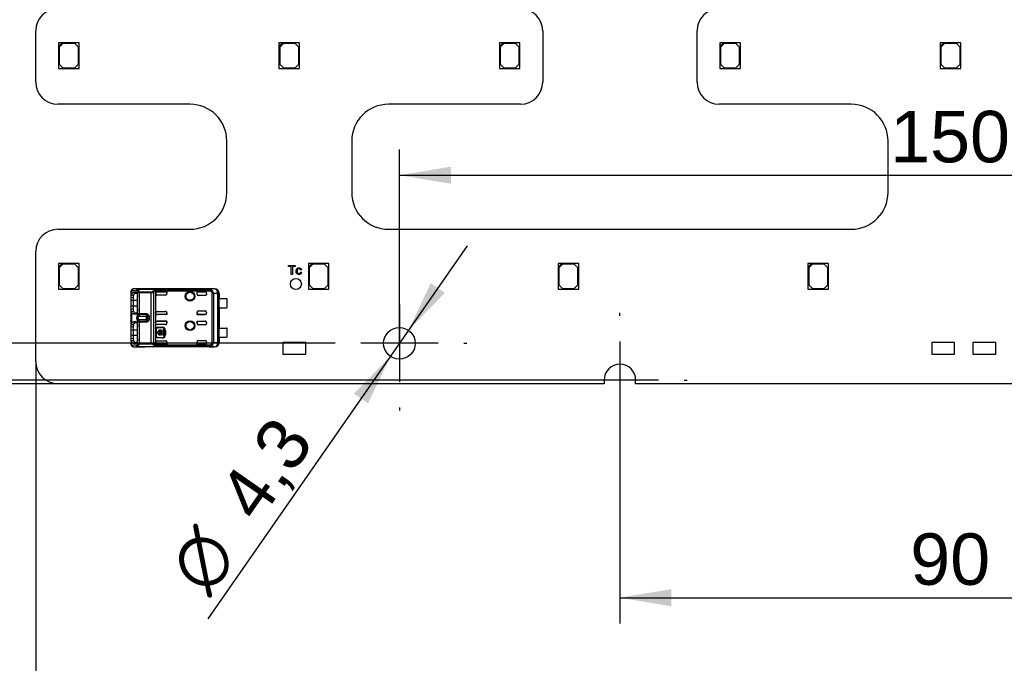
# Model space of a CAD drawing. Header units: millimetres. Extents: x 16 to 406, y 5 to 285.
# Tile 3 of 14: x 58 to 125, y 111 to 155. Entities that reach past the tile are written whole.
import ezdxf
from ezdxf.enums import TextEntityAlignment as Align
from ezdxf.lldxf.tags import DXFTag

# ---------------------------------------------------------------- set-up
doc = ezdxf.new("R2010")
doc.units = ezdxf.units.MM
doc.layers.add('Default', color=7, linetype='Continuous')
doc.layers.add('RECLED_519X261MM', color=7, linetype='Continuous')
doc.styles.add('SEACAD_Arial', font='arial.ttf')
doc.styles.add('SEACAD_Solid_Edge_ANSI1_Symbols', font='semeca1.ttf')
tags = doc.linetypes.add('CENTER2', pattern=[28.575, 19.05, -3.175, 3.175, -3.175]).pattern_tags.tags
tags[10:11] = [DXFTag(74, 4), DXFTag(75, 0), DXFTag(340, '0'), DXFTag(46, 0.0), DXFTag(50, 0.0), DXFTag(44, 0.0), DXFTag(45, 0.0)]
tags[8:9] = [DXFTag(74, 4), DXFTag(75, 0), DXFTag(340, '0'), DXFTag(46, 0.0), DXFTag(50, 0.0), DXFTag(44, 0.0), DXFTag(45, 0.0)]
tags[6:7] = [DXFTag(74, 4), DXFTag(75, 0), DXFTag(340, '0'), DXFTag(46, 0.0), DXFTag(50, 0.0), DXFTag(44, 0.0), DXFTag(45, 0.0)]
tags[4:5] = [DXFTag(74, 4), DXFTag(75, 0), DXFTag(340, '0'), DXFTag(46, 0.0), DXFTag(50, 0.0), DXFTag(44, 0.0), DXFTag(45, 0.0)]
doc.dimstyles.new('ISO', dxfattribs={"dimtxt": 3.5, "dimasz": 3.5, "dimexe": 1.75, "dimexo": 0, "dimgap": 0.875, "dimtad": 1, "dimlfac": 2, "dimtxsty": 'SEACAD_Arial', "dimblk1": '_SE_FILLED', "dimblk2": '_SE_FILLED', "dimsah": 1, "dimcen": 1.75, "dimadec": 0, "dimazin": 0, "dimtfac": 0.5, "dimtdec": 3, "dimtmove": 0, "dimatfit": 3, "dimfxl": 1, "dimarcsym": 0})

# ---------------------------------------------------------------- blocks, each defined once
blk = doc.blocks.new('SEANNOT_GROUP13')
at = {"layer": 'Default', "color": 7, "linetype": 'CENTER2'}
for p, q in [((98.856, 134.44), (98.856, 134.64)), ((98.856, 132.69), (98.856, 127.44)), ((94.481, 130.065), (94.281, 130.065)), ((101.481, 130.065), (96.231, 130.065)), ((103.231, 130.065), (103.431, 130.065)), ((98.856, 125.69), (98.856, 125.49))]:
    blk.add_line(p, q, dxfattribs=at)
blk = doc.blocks.new('SEANNOT_GROUP14')
at = {"layer": 'Default', "color": 7, "linetype": 'CENTER2'}
for p, q in [((83.856, 136.94), (83.856, 137.14)), ((83.856, 135.19), (83.856, 129.94)), ((79.481, 132.565), (79.281, 132.565)), ((86.481, 132.565), (81.231, 132.565)), ((88.231, 132.565), (88.431, 132.565)), ((83.856, 128.19), (83.856, 127.99))]:
    blk.add_line(p, q, dxfattribs=at)
blk = doc.blocks.new('SE')
at = {"layer": 'RECLED_519X261MM', "color": 7, "linetype": 'Continuous'}
for p, q in [((59.106, 150.315), (59.106, 153.814)), ((93.606, 153.814), (93.606, 150.315)), ((104.106, 150.315), (104.106, 153.814)), ((60.906, 152.99), (60.656, 152.99)), ((60.656, 152.99), (60.656, 152.74)), ((60.656, 152.74), (60.906, 152.99)), ((60.956, 152.94), (60.706, 152.69)), ((62.056, 152.99), (60.906, 152.99)), ((61.756, 152.94), (60.956, 152.94)), ((62.006, 152.69), (61.756, 152.94)), ((62.056, 151.24), (62.056, 152.99)), ((75.906, 152.99), (75.656, 152.99)), ((75.656, 152.99), (75.656, 152.74)), ((75.656, 152.74), (75.906, 152.99)), ((75.956, 152.94), (75.706, 152.69)), ((77.056, 152.99), (75.906, 152.99)), ((76.756, 152.94), (75.956, 152.94)), ((77.006, 152.69), (76.756, 152.94)), ((77.056, 151.24), (77.056, 152.99)), ((90.906, 152.99), (90.656, 152.99)), ((90.656, 152.99), (90.656, 152.74)), ((90.656, 152.74), (90.906, 152.99)), ((90.956, 152.94), (90.706, 152.69)), ((92.056, 152.99), (90.906, 152.99)), ((91.756, 152.94), (90.956, 152.94)), ((92.006, 152.69), (91.756, 152.94)), ((92.056, 151.24), (92.056, 152.99)), ((105.906, 152.99), (105.656, 152.99)), ((105.656, 152.99), (105.656, 152.74)), ((105.656, 152.74), (105.906, 152.99)), ((105.956, 152.94), (105.706, 152.69)), ((107.056, 152.99), (105.906, 152.99)), ((106.756, 152.94), (105.956, 152.94)), ((107.006, 152.69), (106.756, 152.94)), ((107.056, 151.24), (107.056, 152.99)), ((120.906, 152.99), (120.656, 152.99)), ((120.656, 152.99), (120.656, 152.74)), ((120.656, 152.74), (120.906, 152.99)), ((120.956, 152.94), (120.706, 152.69)), ((122.056, 152.99), (120.906, 152.99)), ((121.756, 152.94), (120.956, 152.94)), ((122.006, 152.69), (121.756, 152.94)), ((122.056, 151.24), (122.056, 152.99)), ((60.656, 152.74), (60.656, 151.24)), ((60.706, 152.69), (60.706, 151.54)), ((62.006, 151.54), (62.006, 152.69)), ((75.656, 152.74), (75.656, 151.24)), ((75.706, 152.69), (75.706, 151.54)), ((77.006, 151.54), (77.006, 152.69)), ((90.656, 152.74), (90.656, 151.24)), ((90.706, 152.69), (90.706, 151.54)), ((92.006, 151.54), (92.006, 152.69)), ((105.656, 152.74), (105.656, 151.24)), ((105.706, 152.69), (105.706, 151.54)), ((107.006, 151.54), (107.006, 152.69)), ((120.656, 152.74), (120.656, 151.24)), ((120.706, 152.69), (120.706, 151.54)), ((122.006, 151.54), (122.006, 152.69)), ((60.706, 151.54), (60.956, 151.29)), ((61.756, 151.29), (62.006, 151.54)), ((75.706, 151.54), (75.956, 151.29)), ((76.756, 151.29), (77.006, 151.54)), ((90.706, 151.54), (90.956, 151.29)), ((91.756, 151.29), (92.006, 151.54)), ((105.706, 151.54), (105.956, 151.29)), ((106.756, 151.29), (107.006, 151.54)), ((120.706, 151.54), (120.956, 151.29)), ((121.756, 151.29), (122.006, 151.54)), ((60.656, 151.24), (62.056, 151.24)), ((60.956, 151.29), (61.756, 151.29)), ((75.656, 151.24), (77.056, 151.24)), ((75.956, 151.29), (76.756, 151.29)), ((90.656, 151.24), (92.056, 151.24)), ((90.956, 151.29), (91.756, 151.29)), ((105.656, 151.24), (107.056, 151.24)), ((105.956, 151.29), (106.756, 151.29)), ((120.656, 151.24), (122.056, 151.24)), ((120.956, 151.29), (121.756, 151.29)), ((69.606, 148.815), (60.607, 148.815)), ((92.105, 148.815), (83.106, 148.815)), ((114.606, 148.815), (105.607, 148.815)), ((72.106, 142.815), (72.106, 146.315)), ((80.606, 146.315), (80.606, 142.815)), ((117.106, 142.815), (117.106, 146.315)), ((60.607, 140.315), (69.606, 140.315)), ((83.106, 140.315), (114.606, 140.315)), ((59.106, 131.315), (59.106, 138.814)), ((60.906, 137.99), (60.656, 137.99)), ((60.656, 137.99), (60.656, 137.74)), ((60.656, 137.74), (60.906, 137.99)), ((60.656, 137.74), (60.656, 136.24)), ((60.956, 137.94), (60.706, 137.69)), ((60.706, 137.69), (60.706, 136.54)), ((62.056, 137.99), (60.906, 137.99)), ((61.756, 137.94), (60.956, 137.94)), ((62.006, 137.69), (61.756, 137.94)), ((62.006, 136.54), (62.006, 137.69)), ((62.056, 136.24), (62.056, 137.99)), ((76.297, 137.773), (76.297, 137.844)), ((76.297, 137.844), (76.766, 137.844)), ((76.492, 137.773), (76.297, 137.773)), ((76.492, 137.244), (76.492, 137.773)), ((76.766, 137.773), (76.571, 137.773)), ((76.571, 137.773), (76.571, 137.244)), ((76.766, 137.844), (76.766, 137.773)), ((77.183, 137.549), (77.112, 137.54)), ((77.119, 137.404), (77.191, 137.394)), ((77.906, 137.99), (77.656, 137.99)), ((77.656, 137.99), (77.656, 137.74)), ((77.656, 137.74), (77.906, 137.99)), ((77.656, 137.74), (77.656, 136.24)), ((77.956, 137.94), (77.706, 137.69)), ((77.706, 137.69), (77.706, 136.54)), ((79.056, 137.99), (77.906, 137.99)), ((78.756, 137.94), (77.956, 137.94)), ((79.006, 137.69), (78.756, 137.94)), ((79.006, 136.54), (79.006, 137.69)), ((79.056, 136.24), (79.056, 137.99)), ((94.906, 137.99), (94.656, 137.99)), ((94.656, 137.99), (94.656, 137.74)), ((94.656, 137.74), (94.906, 137.99)), ((94.656, 137.74), (94.656, 136.24)), ((94.956, 137.94), (94.706, 137.69)), ((94.706, 137.69), (94.706, 136.54)), ((96.056, 137.99), (94.906, 137.99)), ((95.756, 137.94), (94.956, 137.94)), ((96.006, 137.69), (95.756, 137.94)), ((96.006, 136.54), (96.006, 137.69)), ((96.056, 136.24), (96.056, 137.99)), ((111.906, 137.99), (111.656, 137.99)), ((111.656, 137.99), (111.656, 137.74)), ((111.656, 137.74), (111.906, 137.99)), ((111.656, 137.74), (111.656, 136.24)), ((111.956, 137.94), (111.706, 137.69)), ((111.706, 137.69), (111.706, 136.54)), ((113.056, 137.99), (111.906, 137.99)), ((112.756, 137.94), (111.956, 137.94)), ((113.006, 137.69), (112.756, 137.94)), ((113.006, 136.54), (113.006, 137.69)), ((113.056, 136.24), (113.056, 137.99)), ((76.571, 137.244), (76.492, 137.244)), ((60.656, 136.24), (62.056, 136.24)), ((60.706, 136.54), (60.956, 136.29)), ((60.956, 136.29), (61.756, 136.29)), ((61.756, 136.29), (62.006, 136.54)), ((65.581, 136.059), (65.581, 135.682)), ((65.611, 136.137), (65.611, 135.858)), ((65.658, 136.157), (65.949, 136.15)), ((66.043, 136.25), (65.752, 136.257)), ((66.556, 136.257), (65.752, 136.257)), ((66.043, 136.25), (70.937, 136.25)), ((66.043, 136.25), (66.043, 136.248)), ((70.937, 136.248), (66.043, 136.248)), ((66.043, 136.248), (66.096, 136.17)), ((66.096, 136.17), (66.133, 136.058)), ((66.133, 136.058), (66.953, 136.058)), ((66.133, 136.058), (66.133, 135.995)), ((66.553, 136.257), (66.556, 136.257)), ((71.281, 136.262), (66.556, 136.262)), ((66.556, 136.262), (66.556, 136.257)), ((66.953, 135.995), (66.953, 136.058)), ((67.066, 136.105), (67.233, 136.205)), ((67.123, 136.034), (67.123, 132.54)), ((67.233, 136.205), (71.001, 136.205)), ((71.001, 136.115), (67.264, 136.115)), ((67.264, 136.106), (67.264, 135.965)), ((68.031, 136.065), (67.364, 136.065)), ((67.364, 136.065), (67.364, 136.064)), ((67.364, 136.064), (68.028, 136.064)), ((68.028, 136.064), (68.031, 136.065)), ((68.028, 136.064), (68.028, 135.939)), ((68.031, 136.065), (68.031, 135.942)), ((70.081, 135.912), (70.081, 136.065)), ((70.081, 136.065), (70.631, 136.065)), ((70.085, 136.064), (70.081, 136.065)), ((70.085, 135.912), (70.085, 136.064)), ((70.085, 136.064), (70.631, 136.064)), ((70.631, 136.064), (70.631, 136.065)), ((71.273, 136.254), (70.937, 136.25)), ((70.937, 136.248), (70.937, 136.25)), ((71.001, 136.115), (71.001, 136.205)), ((71.041, 136.193), (71.001, 136.115)), ((71.041, 136.193), (71.044, 136.197)), ((71.273, 136.254), (71.281, 136.262)), ((77.656, 136.24), (79.056, 136.24)), ((77.706, 136.54), (77.956, 136.29)), ((77.956, 136.29), (78.756, 136.29)), ((78.756, 136.29), (79.006, 136.54)), ((94.656, 136.24), (96.056, 136.24)), ((94.706, 136.54), (94.956, 136.29)), ((94.956, 136.29), (95.756, 136.29)), ((95.756, 136.29), (96.006, 136.54)), ((111.656, 136.24), (113.056, 136.24)), ((111.706, 136.54), (111.956, 136.29)), ((111.956, 136.29), (112.756, 136.29)), ((112.756, 136.29), (113.006, 136.54)), ((65.731, 135.663), (65.581, 135.682)), ((65.581, 135.682), (65.581, 135.462)), ((65.731, 135.462), (65.581, 135.462)), ((65.581, 135.462), (65.581, 135.112)), ((65.611, 135.858), (65.752, 135.822)), ((65.731, 135.663), (65.731, 135.462)), ((66.029, 135.462), (65.731, 135.462)), ((65.731, 135.462), (65.731, 135.112)), ((65.753, 136.018), (65.895, 135.968)), ((65.918, 136.017), (65.753, 136.018)), ((65.895, 135.968), (65.974, 135.968)), ((66.059, 135.967), (65.918, 136.017)), ((66.029, 134.862), (66.029, 135.712)), ((66.039, 134.579), (66.039, 135.995)), ((66.133, 135.995), (66.039, 135.995)), ((66.953, 135.995), (66.133, 135.995)), ((66.133, 135.995), (66.133, 134.579)), ((66.953, 132.579), (66.953, 135.995)), ((67.264, 135.942), (67.264, 135.965)), ((67.264, 135.942), (67.264, 134.632)), ((67.931, 135.842), (67.364, 135.842)), ((68.028, 135.939), (68.031, 135.942)), ((70.081, 135.912), (70.085, 135.912)), ((70.631, 135.812), (70.181, 135.812)), ((70.731, 135.965), (70.731, 135.912)), ((71.115, 132.624), (71.115, 135.95)), ((71.192, 135.95), (71.115, 135.95)), ((71.503, 135.953), (71.192, 135.951)), ((71.192, 135.951), (71.192, 132.623)), ((71.573, 135.954), (71.503, 135.954)), ((71.503, 132.621), (71.503, 135.954)), ((71.573, 135.954), (71.574, 135.955)), ((71.573, 135.954), (71.573, 132.62)), ((71.581, 135.962), (71.574, 135.962)), ((71.574, 135.962), (71.574, 135.955)), ((71.58, 134.975), (71.58, 135.6)), ((71.58, 135.6), (72.056, 135.6)), ((71.581, 135.962), (71.581, 135.6)), ((72.131, 135), (72.131, 135.575)), ((65.581, 135.112), (65.581, 134.892)), ((65.581, 135.112), (65.731, 135.112)), ((65.581, 134.892), (65.731, 134.912)), ((65.581, 134.892), (65.581, 134.497)), ((65.611, 134.714), (65.611, 133.858)), ((65.612, 134.714), (65.752, 134.75)), ((65.731, 135.112), (65.731, 134.912)), ((65.731, 135.112), (66.029, 135.112)), ((67.364, 134.732), (67.931, 134.732)), ((70.181, 134.762), (70.631, 134.762)), ((71.58, 134.975), (72.056, 134.975)), ((71.581, 134.975), (71.581, 133.6)), ((65.581, 134.484), (65.581, 134.497)), ((65.581, 134.077), (65.581, 134.09)), ((65.581, 134.077), (65.581, 133.682)), ((65.895, 134.606), (65.753, 134.556)), ((65.753, 134.556), (65.918, 134.557)), ((65.753, 134.018), (65.895, 133.968)), ((65.918, 134.017), (65.753, 134.018)), ((65.975, 134.606), (65.895, 134.606)), ((66.059, 133.967), (65.918, 134.017)), ((66.039, 134.579), (66.133, 134.579)), ((66.133, 134.516), (66.099, 134.41)), ((66.099, 134.41), (66.631, 134.41)), ((66.631, 134.164), (66.099, 134.164)), ((66.099, 134.164), (66.133, 134.058)), ((66.133, 134.579), (66.631, 134.579)), ((66.133, 134.579), (66.133, 134.516)), ((66.631, 134.516), (66.133, 134.516)), ((66.133, 134.058), (66.133, 133.995)), ((66.133, 134.058), (66.631, 134.058)), ((66.631, 134.516), (66.631, 134.579)), ((66.631, 134.41), (66.631, 134.516)), ((66.631, 134.164), (66.631, 134.41)), ((66.631, 134.058), (66.631, 134.164)), ((66.631, 133.995), (66.631, 134.058)), ((66.696, 134.119), (66.729, 134.231)), ((66.828, 134.358), (66.729, 134.343)), ((66.731, 134.281), (66.729, 134.343)), ((66.828, 134.216), (66.729, 134.231)), ((66.731, 134.273), (66.731, 134.281)), ((66.828, 134.358), (66.828, 134.216)), ((67.264, 134.609), (67.264, 134.632)), ((67.264, 134.609), (67.264, 133.965)), ((67.364, 134.51), (67.364, 134.509)), ((68.028, 134.51), (67.364, 134.51)), ((68.031, 134.509), (67.364, 134.509)), ((68.031, 134.065), (67.364, 134.065)), ((67.364, 134.065), (67.364, 134.064)), ((67.364, 134.064), (68.028, 134.064)), ((68.028, 134.51), (68.028, 134.635)), ((68.028, 134.635), (68.031, 134.632)), ((68.028, 134.51), (68.031, 134.509)), ((68.028, 134.064), (68.031, 134.065)), ((68.028, 133.939), (68.028, 134.064)), ((68.031, 134.632), (68.031, 134.509)), ((68.031, 134.065), (68.031, 133.942)), ((70.081, 134.509), (70.081, 134.662)), ((70.085, 134.662), (70.081, 134.662)), ((70.085, 134.51), (70.081, 134.509)), ((70.631, 134.509), (70.081, 134.509)), ((70.081, 133.912), (70.081, 134.065)), ((70.081, 134.065), (70.631, 134.065)), ((70.085, 134.064), (70.081, 134.065)), ((70.085, 134.662), (70.085, 134.51)), ((70.085, 134.51), (70.631, 134.51)), ((70.085, 134.064), (70.085, 133.912)), ((70.085, 134.064), (70.631, 134.064)), ((70.631, 134.509), (70.631, 134.51)), ((70.631, 134.064), (70.631, 134.065)), ((70.731, 134.662), (70.731, 134.609)), ((65.731, 133.663), (65.581, 133.682)), ((65.581, 133.682), (65.581, 133.462)), ((65.731, 133.462), (65.581, 133.462)), ((65.581, 133.462), (65.581, 133.112)), ((65.611, 133.858), (65.752, 133.822)), ((65.731, 133.663), (65.731, 133.462)), ((66.029, 133.462), (65.731, 133.462)), ((65.731, 133.462), (65.731, 133.112)), ((65.895, 133.968), (65.974, 133.968)), ((66.029, 132.862), (66.029, 133.712)), ((66.039, 132.579), (66.039, 133.995)), ((66.133, 133.995), (66.039, 133.995)), ((66.631, 133.995), (66.133, 133.995)), ((66.133, 133.995), (66.133, 132.579)), ((67.264, 133.942), (67.264, 133.965)), ((67.264, 133.942), (67.264, 132.632)), ((67.301, 133.037), (67.301, 133.537)), ((67.314, 133.537), (67.301, 133.537)), ((67.314, 133.037), (67.314, 133.537)), ((67.931, 133.842), (67.364, 133.842)), ((67.414, 133.65), (67.714, 133.65)), ((67.414, 133.65), (67.414, 133.637)), ((67.414, 133.637), (67.714, 133.637)), ((67.714, 133.637), (67.714, 133.65)), ((67.789, 133.321), (67.789, 133.535)), ((67.789, 133.535), (67.855, 133.535)), ((67.855, 133.535), (67.855, 133.041)), ((67.928, 133.437), (67.914, 133.437)), ((67.914, 133.437), (67.914, 133.137)), ((67.928, 133.437), (67.928, 133.137)), ((68.028, 133.939), (68.031, 133.942)), ((70.081, 133.912), (70.085, 133.912)), ((70.631, 133.812), (70.181, 133.812)), ((70.731, 133.965), (70.731, 133.912)), ((71.58, 132.975), (71.58, 133.6)), ((71.58, 133.6), (72.056, 133.6)), ((72.131, 133), (72.131, 133.575)), ((65.581, 133.112), (65.731, 133.112)), ((65.581, 133.112), (65.581, 132.892)), ((65.581, 132.892), (65.731, 132.912)), ((65.581, 132.892), (65.581, 132.515)), ((65.752, 132.752), (65.611, 132.716)), ((65.611, 132.716), (65.611, 132.437)), ((65.731, 133.112), (65.731, 132.912)), ((65.731, 133.112), (66.029, 133.112)), ((67.301, 133.037), (67.314, 133.037)), ((67.355, 133.255), (67.355, 133.321)), ((67.355, 133.321), (67.407, 133.321)), ((67.407, 133.255), (67.355, 133.255)), ((67.364, 132.732), (67.931, 132.732)), ((67.714, 132.937), (67.414, 132.937)), ((67.414, 132.937), (67.414, 132.924)), ((67.714, 132.924), (67.414, 132.924)), ((67.469, 133.321), (67.675, 133.321)), ((67.675, 133.255), (67.469, 133.255)), ((67.531, 133.188), (67.531, 133.125)), ((67.613, 133.125), (67.613, 133.188)), ((67.714, 132.924), (67.714, 132.937)), ((67.737, 133.321), (67.789, 133.321)), ((67.789, 133.255), (67.737, 133.255)), ((67.789, 133.041), (67.789, 133.255)), ((67.855, 133.041), (67.789, 133.041)), ((67.914, 133.137), (67.928, 133.137)), ((70.181, 132.762), (70.631, 132.762)), ((71.58, 132.975), (72.056, 132.975)), ((71.581, 132.975), (71.581, 132.612)), ((65.949, 132.424), (65.658, 132.417)), ((65.752, 132.317), (65.705, 132.342)), ((65.752, 132.317), (66.043, 132.324)), ((65.752, 132.317), (66.556, 132.317)), ((65.895, 132.606), (65.753, 132.556)), ((65.753, 132.556), (65.918, 132.557)), ((65.975, 132.606), (65.895, 132.606)), ((66.039, 132.579), (66.133, 132.579)), ((66.096, 132.404), (66.043, 132.326)), ((66.043, 132.326), (66.043, 132.324)), ((70.937, 132.326), (66.043, 132.326)), ((70.937, 132.324), (66.043, 132.324)), ((66.133, 132.516), (66.096, 132.404)), ((66.133, 132.579), (66.953, 132.579)), ((66.133, 132.579), (66.133, 132.516)), ((66.133, 132.516), (66.953, 132.516)), ((66.556, 132.317), (66.553, 132.317)), ((66.556, 132.317), (66.556, 132.312)), ((71.281, 132.312), (66.556, 132.312)), ((66.953, 132.516), (66.953, 132.579)), ((67.235, 132.369), (67.066, 132.469)), ((67.264, 132.468), (67.123, 132.54)), ((71.001, 132.369), (67.235, 132.369)), ((67.264, 132.609), (67.264, 132.632)), ((67.264, 132.609), (67.264, 132.468)), ((67.264, 132.468), (67.264, 132.459)), ((67.264, 132.459), (71.001, 132.459)), ((67.364, 132.51), (68.028, 132.51)), ((67.364, 132.51), (67.364, 132.509)), ((68.031, 132.509), (67.364, 132.509)), ((68.028, 132.636), (68.028, 132.51)), ((68.028, 132.636), (68.031, 132.632)), ((68.028, 132.51), (68.031, 132.509)), ((68.031, 132.632), (68.031, 132.509)), ((70.081, 132.509), (70.081, 132.662)), ((70.085, 132.662), (70.081, 132.662)), ((70.085, 132.51), (70.081, 132.509)), ((70.631, 132.509), (70.081, 132.509)), ((70.085, 132.51), (70.085, 132.662)), ((70.085, 132.51), (70.631, 132.51)), ((70.631, 132.509), (70.631, 132.51)), ((70.731, 132.662), (70.731, 132.609)), ((70.937, 132.324), (70.937, 132.326)), ((70.937, 132.324), (71.273, 132.32)), ((71.001, 132.369), (71.001, 132.459)), ((71.044, 132.376), (71.001, 132.459)), ((71.115, 132.624), (71.192, 132.624)), ((71.192, 132.623), (71.503, 132.621)), ((71.281, 132.312), (71.273, 132.32)), ((71.503, 132.62), (71.573, 132.62)), ((71.574, 132.62), (71.573, 132.62)), ((71.574, 132.62), (71.574, 132.612)), ((71.574, 132.612), (71.581, 132.612)), ((77.481, 132.615), (75.931, 132.615)), ((75.931, 132.615), (75.931, 131.815)), ((77.481, 131.815), (77.481, 132.615)), ((121.631, 132.615), (120.081, 132.615)), ((120.081, 132.615), (120.081, 131.815)), ((121.631, 131.815), (121.631, 132.615)), ((124.431, 132.615), (122.881, 132.615)), ((122.881, 132.615), (122.881, 131.815)), ((124.431, 131.815), (124.431, 132.615)), ((75.931, 131.815), (77.481, 131.815)), ((120.081, 131.815), (121.631, 131.815)), ((122.881, 131.815), (124.431, 131.815)), ((97.781, 130.065), (97.781, 129.815)), ((99.931, 129.815), (99.931, 130.065)), ((97.781, 129.815), (60.606, 129.815)), ((142.781, 129.815), (99.931, 129.815))]:
    blk.add_line(p, q, dxfattribs=at)
for centre, radius in [((76.808, 136.59), 0.375), ((69.606, 135.762), 0.328), ((69.606, 135.762), 0.293), ((69.606, 135.762), 0.276), ((69.606, 135.762), 0.275), ((69.606, 133.762), 0.328), ((69.606, 133.762), 0.293), ((69.606, 133.762), 0.276), ((69.606, 133.762), 0.275), ((83.856, 132.565), 1.075)]:
    blk.add_circle(centre, radius, dxfattribs=at)
for centre, radius, start, end in [((60.607, 153.814), 1.501, 90, 180), ((92.105, 153.814), 1.501, 0, 90), ((105.607, 153.814), 1.501, 90, 180), ((60.607, 150.315), 1.501, 180, 270), ((92.105, 150.315), 1.501, 270, 0), ((105.607, 150.315), 1.501, 180, 270), ((69.606, 146.315), 2.5, 0, 90), ((83.106, 146.315), 2.5, 90, 180), ((114.606, 146.315), 2.5, 0, 90), ((69.606, 142.815), 2.5, 270, 0), ((83.106, 142.815), 2.5, 180, 270), ((114.606, 142.815), 2.5, 270, 0), ((60.607, 138.814), 1.501, 90, 180), ((65.776, 136.076), 0.193, 135.11479, 181.01187), ((65.694, 136.149), 0.0836, 131.7956, 188.16286), ((65.757, 136.08), 0.177, 90.56946, 132.58403), ((65.756, 136.16), 0.0975, 92.00873, 181.51606), ((66.052, 136.145), 0.103, 95.14806, 176.89207), ((65.847, 136.01), 0.173, 26.17127, 53.85879), ((66.122, 136.047), 0.126, 101.66149, 161.57144), ((65.59, 135.868), 0.467, 15.76195, 27.932), ((66.148, 135.934), 0.125, 96.82926, 150.7266), ((66.943, 136.241), 0.184, 273.14637, 312.18222), ((66.948, 136.409), 0.415, 270.69705, 294.96949), ((67.507, 135.457), 0.693, 110.5133, 123.67456), ((67.051, 136.092), 0.214, 6.32785, 31.97261), ((71.005, 136.098), 0.107, 68.65961, 92.13865), ((70.895, 135.941), 0.296, 1.85946, 59.92253), ((71.273, 135.954), 0.3, 0.00436, 89.99716), ((65.951, 135.71), 0.371, 156.3608, 184.2684), ((66.288, 135.67), 0.558, 164.11606, 180.72539), ((70.631, 135.912), 0.1, 270, 0), ((72.056, 135.475), 0.125, 53.1301, 90), ((65.959, 134.865), 0.379, 175.94968, 203.39562), ((66.223, 134.895), 0.493, 178.12047, 197.05085), ((70.631, 134.662), 0.1, 0, 90), ((72.056, 135.1), 0.125, 270, 306.8699), ((64.662, 134.287), 0.941, 347.92303, 12.10298), ((66.517, 134.287), 0.552, 158.14838, 201.85169), ((65.577, 134.71), 0.481, 333.05736, 344.18187), ((66.125, 134.534), 0.126, 199.2531, 258.42929), ((66.125, 134.04), 0.126, 101.57049, 160.74713), ((66.148, 134.64), 0.125, 209.27675, 263.16842), ((66.148, 133.934), 0.125, 96.8284, 150.72731), ((66.397, 134.265), 0.334, 354.13428, 1.30051), ((65.951, 133.71), 0.371, 156.37261, 184.26267), ((66.288, 133.67), 0.558, 164.11595, 180.72452), ((67.414, 133.537), 0.113, 90, 180), ((67.414, 133.537), 0.1, 90, 180), ((67.572, 133.288), 0.169, 11.32726, 168.67274), ((67.572, 133.288), 0.108, 17.78466, 162.21534), ((67.714, 133.437), 0.213, 0, 90), ((67.714, 133.437), 0.2, 0, 90), ((70.631, 133.912), 0.1, 270, 0), ((72.056, 133.475), 0.125, 53.1301, 90), ((65.951, 132.864), 0.371, 175.76369, 203.6318), ((66.215, 132.895), 0.485, 178.02487, 197.14654), ((67.414, 133.037), 0.113, 180, 270), ((67.414, 133.037), 0.1, 180, 270), ((67.572, 133.288), 0.169, 191.32726, 255.79581), ((67.572, 133.288), 0.108, 197.78466, 247.56802), ((67.572, 133.288), 0.169, 284.20419, 348.67274), ((67.572, 133.288), 0.108, 292.43198, 342.21534), ((67.714, 133.137), 0.2, 270, 0), ((67.714, 133.137), 0.213, 270, 0), ((70.631, 132.662), 0.1, 0, 90), ((72.056, 133.1), 0.125, 270, 306.8699), ((65.781, 132.502), 0.199, 178.70828, 215.05842), ((65.756, 132.414), 0.0975, 178.48459, 267.9947), ((65.847, 132.564), 0.173, 306.13014, 333.83762), ((66.052, 132.429), 0.103, 183.11472, 264.83647), ((65.589, 132.706), 0.467, 332.0828, 344.23594), ((66.126, 132.532), 0.131, 199.73172, 257.0474), ((66.148, 132.64), 0.125, 209.27157, 263.17257), ((66.948, 132.163), 0.416, 65.0685, 89.26555), ((66.944, 132.335), 0.182, 47.59532, 87.07757), ((66.936, 132.631), 0.208, 308.93976, 334.24065), ((66.848, 132.544), 0.424, 335.67344, 348.42445), ((71.006, 132.476), 0.107, 267.5513, 291.03618), ((70.901, 132.629), 0.29, 299.45696, 358.84003), ((71.273, 132.62), 0.3, 270.00397, 359.99564), ((60.606, 131.315), 1.5, 180, 270), ((98.856, 130.065), 1.075, 0, 180)]:
    blk.add_arc(centre, radius, start, end, dxfattribs=at)
for centre, major_axis, ratio, start_param, end_param in [((65.681, 136.059), (-0.1, 0), 0.754543, 6.070649, 6.283069), ((65.657, 135.707), (0, -0.45), 0.34204, 3.132956, 3.443098), ((66.043, 136.15), (-0.0024, -0.1), 0.939661, 3.166998, 4.734915), ((66.556, 135.962), (0, -0.3), 0.999962, 3.141593, 3.321418), ((67.364, 135.965), (0, -0.1), 0.999994, 3.141593, 4.712389), ((67.364, 135.964), (0, -0.1), 0.999994, 3.141593, 4.712389), ((70.631, 135.965), (0, -0.1), 0.999994, 1.570796, 3.141593), ((70.631, 135.964), (0, -0.1), 0.999994, 1.57081, 3.141593), ((71.273, 135.954), (0.003, -0.3), 0.766027, 1.562157, 3.128038), ((71.281, 135.962), (-0.212, -0.212), 0.999924, 2.356207, 3.926956), ((67.364, 135.942), (0, -0.1), 0.999848, 4.712389, 6.283185), ((67.931, 135.942), (-0.0707, -0.0707), 0.999695, 0.785246, 2.356347), ((67.928, 135.939), (-0.0707, -0.0707), 0.999695, 1.570796, 2.356347), ((70.181, 135.912), (0.1, 0), 0.999848, 3.141593, 4.712389), ((70.185, 135.912), (0.1, 0), 0.999848, 3.141593, 4.712389), ((67.364, 134.632), (0, 0.1), 0.999848, 0, 1.570796), ((67.931, 134.632), (-0.0707, 0.0707), 0.999695, 3.926838, 5.497939), ((67.928, 134.635), (-0.0707, 0.0707), 0.999695, 3.926838, 4.712389), ((70.181, 134.662), (0.1, 0), 0.999848, 1.570796, 3.141593), ((70.185, 134.662), (0.1, 0), 0.999848, 1.570796, 3.141593), ((65.918, 133.689), (0, 0.469), 0.34202, -0.859272, -0.576897), ((66.631, 134.328), (-0.1, 0), 0.821429, 3.324107, 4.712389), ((66.631, 134.246), (0.1, 0), 0.821429, 4.712389, 6.100671), ((67.364, 134.61), (0, 0.1), 0.999994, 1.570796, 3.141593), ((67.364, 134.609), (0, 0.1), 0.999994, 1.570796, 3.141593), ((67.364, 133.965), (0, -0.1), 0.999994, 3.141593, 4.712389), ((67.364, 133.964), (0, -0.1), 0.999994, 3.141593, 4.712389), ((70.631, 134.61), (0, 0.1), 0.999994, 3.141593, 4.712389), ((70.631, 134.609), (0, 0.1), 0.999994, 3.141593, 4.712389), ((70.631, 133.965), (0, -0.1), 0.999994, 1.570796, 3.141593), ((70.631, 133.964), (0, -0.1), 0.999994, 1.570796, 3.141593), ((67.364, 133.942), (0, -0.1), 0.999848, 4.712389, 6.283185), ((67.931, 133.942), (-0.0707, -0.0707), 0.999695, 0.785246, 2.356347), ((67.928, 133.939), (-0.0707, -0.0707), 0.999695, 1.570796, 2.356347), ((70.181, 133.912), (0.1, 0), 0.999848, 3.141593, 4.712389), ((70.185, 133.912), (0.1, 0), 0.999848, 3.141593, 4.712389), ((67.364, 132.632), (0, 0.1), 0.999848, 0, 1.570796), ((67.931, 132.632), (-0.0707, 0.0707), 0.999695, 3.926839, 5.497939), ((67.928, 132.635), (-0.0707, 0.0707), 0.999695, 3.932239, 4.712389), ((70.181, 132.662), (0.1, 0), 0.999848, 1.570796, 3.141593), ((70.185, 132.662), (0.1, 0), 0.999848, 1.570796, 3.141593), ((65.705, 132.437), (0.0672, 0.074), 0.8975, 2.254597, 3.932999), ((65.657, 132.868), (0, 0.451), 0.342128, 2.840825, 3.150345), ((66.043, 132.424), (0.0024, -0.1), 0.939661, 4.689874, 6.25773), ((66.556, 132.612), (0, -0.3), 0.999962, 6.103357, 6.283185), ((67.364, 132.61), (0, 0.1), 0.999994, 1.570796, 3.141593), ((67.364, 132.609), (0, 0.1), 0.999994, 1.570796, 3.141593), ((70.631, 132.61), (0, 0.1), 0.999994, 3.141593, 4.712375), ((70.631, 132.609), (0, 0.1), 0.999994, 3.141593, 4.712389), ((71.273, 132.62), (-0.003, -0.3), 0.766027, 0.013567, 1.579437), ((71.281, 132.612), (-0.212, 0.212), 0.999924, 2.35623, 3.926978)]:
    blk.add_ellipse(centre, major_axis=major_axis, ratio=ratio, start_param=start_param, end_param=end_param, dxfattribs=at)
for points, degree in [([(77.191, 137.394), (77.182, 137.339), (77.137, 137.253), (76.968, 137.218), (76.843, 137.298), (76.808, 137.437), (76.828, 137.608), (76.955, 137.701), (77.12, 137.683), (77.173, 137.604), (77.183, 137.549)], 3), ([(77.112, 137.54), (77.103, 137.58), (77.063, 137.634), (76.954, 137.626), (76.898, 137.563), (76.888, 137.442), (76.905, 137.344), (76.978, 137.287), (77.082, 137.301), (77.113, 137.361), (77.119, 137.404)], 3), ([(71.001, 136.115), (71.026, 136.101), (71.068, 136.069), (71.105, 136.014), (71.114, 135.973), (71.115, 135.95)], 3), ([(65.611, 135.858), (65.67, 136.018), (65.753, 136.018)], 2), ([(65.753, 134.556), (65.67, 134.555), (65.611, 134.714)], 2), ([(65.611, 133.858), (65.67, 134.018), (65.753, 134.018)], 2), ([(71.115, 132.624), (71.114, 132.601), (71.104, 132.558), (71.067, 132.503), (71.026, 132.473), (71.001, 132.459)], 3)]:
    blk.add_open_spline(points, degree=degree, dxfattribs=at)
for points, degree, knots in [([(65.611, 136.137), (65.607, 136.133), (65.599, 136.127), (65.591, 136.113), (65.585, 136.098), (65.582, 136.08), (65.581, 136.066), (65.581, 136.059)], 3, [0, 0, 0, 0, 0.206395, 0.408543, 0.607471, 0.804252, 1, 1, 1, 1]), ([(70.937, 136.25), (70.944, 136.25), (70.959, 136.25), (70.978, 136.247), (70.994, 136.243), (71.012, 136.236), (71.03, 136.222), (71.039, 136.207), (71.044, 136.197)], 3, [0, 0, 0, 0, 0.122214, 0.238699, 0.352338, 0.466231, 0.68875, 1, 1, 1, 1]), ([(71.001, 136.205), (71, 136.21), (70.998, 136.221), (70.99, 136.232), (70.977, 136.24), (70.96, 136.245), (70.945, 136.247), (70.937, 136.248)], 3, [0, 0, 0, 0, 0.264912, 0.488067, 0.676456, 0.841557, 1, 1, 1, 1]), ([(65.895, 135.968), (65.888, 135.968), (65.874, 135.967), (65.855, 135.959), (65.836, 135.948), (65.812, 135.926), (65.783, 135.888), (65.762, 135.844), (65.752, 135.822)], 3, [0, 0, 0, 0, 0.13162, 0.259649, 0.384096, 0.504969, 0.752582, 1, 1, 1, 1]), ([(65.918, 136.017), (65.964, 136.013), (65.996, 135.926), (66.028, 135.839), (66.029, 135.712)], 2, [0, 0, 0, 0.5, 0.5, 1, 1, 1]), ([(65.752, 134.751), (65.757, 134.741), (65.768, 134.718), (65.785, 134.688), (65.803, 134.661), (65.824, 134.638), (65.846, 134.62), (65.87, 134.608), (65.886, 134.606), (65.895, 134.606)], 3, [0, 0, 0, 0, 0.119189, 0.246257, 0.381214, 0.524065, 0.674813, 0.833458, 1, 1, 1, 1]), ([(66.029, 134.862), (66.029, 134.739), (65.997, 134.649), (65.965, 134.557), (65.918, 134.557)], 2, [0, 0, 0, 0.5, 0.5, 1, 1, 1]), ([(65.918, 134.017), (65.964, 134.013), (65.996, 133.926), (66.028, 133.839), (66.029, 133.712)], 2, [0, 0, 0, 0.5, 0.5, 1, 1, 1]), ([(66.099, 134.41), (66.095, 134.405), (66.086, 134.395), (66.076, 134.375), (66.068, 134.352), (66.063, 134.327), (66.061, 134.301), (66.061, 134.275), (66.063, 134.249), (66.068, 134.224), (66.076, 134.201), (66.086, 134.18), (66.095, 134.169), (66.099, 134.164)], 3, [0, 0, 0, 0, 0.095482, 0.187791, 0.277611, 0.365684, 0.452798, 0.539767, 0.627407, 0.716518, 0.80786, 0.90214, 1, 1, 1, 1]), ([(66.631, 134.579), (66.705, 134.573), (66.758, 134.512), (66.783, 134.484), (66.801, 134.444), (66.819, 134.405), (66.828, 134.358)], 2, [0, 0, 0, 0.5, 0.5, 0.75, 0.75, 1, 1, 1]), ([(66.729, 134.343), (66.728, 134.355), (66.724, 134.38), (66.712, 134.417), (66.699, 134.449), (66.684, 134.477), (66.667, 134.497), (66.65, 134.511), (66.637, 134.515), (66.631, 134.516)], 3, [0, 0, 0, 0, 0.180622, 0.363866, 0.549849, 0.69593, 0.816556, 0.915955, 1, 1, 1, 1]), ([(66.828, 134.216), (66.809, 134.121), (66.757, 134.061), (66.732, 134.032), (66.7, 134.015), (66.668, 133.998), (66.631, 133.995)], 2, [0, 0, 0, 0.5, 0.5, 0.75, 0.75, 1, 1, 1]), ([(66.631, 134.058), (66.635, 134.058), (66.643, 134.059), (66.654, 134.065), (66.667, 134.075), (66.681, 134.094), (66.69, 134.11), (66.696, 134.119)], 3, [0, 0, 0, 0, 0.116292, 0.245911, 0.39736, 0.643352, 1, 1, 1, 1]), ([(65.895, 133.968), (65.888, 133.968), (65.874, 133.967), (65.855, 133.959), (65.836, 133.948), (65.812, 133.926), (65.783, 133.888), (65.762, 133.844), (65.752, 133.822)], 3, [0, 0, 0, 0, 0.13162, 0.259649, 0.384096, 0.504969, 0.752582, 1, 1, 1, 1]), ([(65.753, 132.556), (65.714, 132.556), (65.676, 132.598), (65.639, 132.64), (65.611, 132.716)], 2, [0, 0, 0, 0.5, 0.5, 1, 1, 1]), ([(65.752, 132.752), (65.757, 132.741), (65.768, 132.718), (65.785, 132.688), (65.803, 132.661), (65.824, 132.638), (65.846, 132.62), (65.87, 132.608), (65.886, 132.606), (65.895, 132.606)], 3, [0, 0, 0, 0, 0.119171, 0.246227, 0.381178, 0.524029, 0.674783, 0.83344, 1, 1, 1, 1]), ([(66.029, 132.862), (66.029, 132.739), (65.997, 132.649), (65.965, 132.557), (65.918, 132.557)], 2, [0, 0, 0, 0.5, 0.5, 1, 1, 1]), ([(65.581, 132.515), (65.581, 132.506), (65.582, 132.489), (65.587, 132.468), (65.596, 132.45), (65.606, 132.441), (65.611, 132.437)], 3, [0, 0, 0, 0, 0.244606, 0.491396, 0.742515, 1, 1, 1, 1]), ([(71.044, 132.376), (71.04, 132.369), (71.033, 132.357), (71.02, 132.344), (71.003, 132.334), (70.977, 132.325), (70.951, 132.324), (70.937, 132.324)], 3, [0, 0, 0, 0, 0.233305, 0.418726, 0.557587, 0.771407, 1, 1, 1, 1]), ([(70.937, 132.326), (70.943, 132.327), (70.953, 132.328), (70.967, 132.331), (70.978, 132.335), (70.987, 132.34), (70.994, 132.348), (70.999, 132.357), (71, 132.365), (71.001, 132.369)], 3, [0, 0, 0, 0, 0.113395, 0.227464, 0.348898, 0.483291, 0.634809, 0.806373, 1, 1, 1, 1])]:
    blk.add_open_spline(points, degree=degree, knots=knots, dxfattribs=at)
blk.add_rational_spline([(67.123, 136.034), (67.11, 136.063), (67.089, 136.088), (67.066, 136.105)], [1.05939443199, 0.980194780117, 0.980201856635, 1.05941566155], degree=3, dxfattribs=at)
blk = doc.blocks.new('DMBLK7')
at = {"layer": 'Default', "linetype": 'Continuous'}
for points in [[(102.356, 114.679), (102.356, 115.846), (98.856, 115.263)], [(140.356, 114.679), (143.856, 115.263), (140.356, 115.846)]]:
    blk.add_hatch(color=7, dxfattribs=at).paths.add_polyline_path(points)
at = {"layer": 'Default', "color": 7, "linetype": 'Continuous'}
for p, q in [((98.856, 130.065), (98.856, 113.513)), ((143.856, 130.065), (143.856, 113.513)), ((98.856, 115.263), (143.856, 115.263))]:
    blk.add_line(p, q, dxfattribs=at)
at = {"layer": 'Default', "color": 7, "linetype": 'Continuous', "style": 'SEACAD_Arial'}
blk.add_text('90', height=3.5, dxfattribs=at).set_placement((118.617, 119.638), align=Align.TOP_LEFT)
blk = doc.blocks.new('_SE_FILLED')
at = {"color": 0}
blk.add_line((0, 0), (-1, 0), dxfattribs=at)
blk.add_solid([(0, 0), (-1, -0.1665), (-1, 0.1665), (0, 0)], dxfattribs=at)
blk = doc.blocks.new('DMBLK12')
at = {"layer": 'Default', "linetype": 'Continuous'}
for points in [[(42.371, 136.065), (42.955, 132.565), (43.538, 136.065)], [(42.371, 126.315), (43.538, 126.315), (42.955, 129.815)]]:
    blk.add_hatch(color=7, dxfattribs=at).paths.add_polyline_path(points)
at = {"layer": 'Default', "color": 7, "linetype": 'Continuous'}
for p, q in [((42.955, 122.815), (42.955, 144.134)), ((79.281, 132.565), (41.205, 132.565)), ((60.606, 129.815), (41.205, 129.815))]:
    blk.add_line(p, q, dxfattribs=at)
at = {"layer": 'Default', "color": 7, "linetype": 'Continuous', "style": 'SEACAD_Arial'}
blk.add_text('5,5', height=3.5, rotation=90, dxfattribs=at).set_placement((38.58, 136.061), align=Align.TOP_LEFT)
blk = doc.blocks.new('DMBLK13')
at = {"layer": 'Default', "linetype": 'Continuous'}
for points in [[(35.193, 246.065), (36.36, 246.065), (35.777, 249.565)], [(35.193, 133.315), (35.777, 129.815), (36.36, 133.315)]]:
    blk.add_hatch(color=7, dxfattribs=at).paths.add_polyline_path(points)
at = {"layer": 'Default', "color": 7, "linetype": 'Continuous'}
for p, q in [((73.606, 249.565), (34.027, 249.565)), ((35.777, 129.815), (35.777, 249.565)), ((60.606, 129.815), (34.027, 129.815))]:
    blk.add_line(p, q, dxfattribs=at)
at = {"layer": 'Default', "color": 7, "linetype": 'Continuous', "style": 'SEACAD_Arial'}
blk.add_text('239,5', height=3.5, rotation=90, dxfattribs=at).set_placement((31.402, 183.526), align=Align.TOP_LEFT)
blk = doc.blocks.new('DMBLK15')
at = {"layer": 'Default', "linetype": 'Continuous'}
for points in [[(63.306, 104.063), (63.306, 105.463), (59.106, 104.763)], [(314.406, 104.063), (318.606, 104.763), (314.406, 105.463)]]:
    blk.add_hatch(color=7, dxfattribs=at).paths.add_polyline_path(points)
at = {"layer": 'Default', "color": 7, "linetype": 'Continuous'}
for p, q in [((59.106, 131.315), (59.106, 102.663)), ((318.606, 131.315), (318.606, 102.663)), ((59.106, 104.763), (318.606, 104.763))]:
    blk.add_line(p, q, dxfattribs=at)
at = {"layer": 'Default', "color": 7, "linetype": 'Continuous', "style": 'SEACAD_Arial'}
blk.add_text('519', height=4.2, dxfattribs=at).set_placement((183.926, 110.013), align=Align.TOP_LEFT)
blk = doc.blocks.new('DMBLK16')
at = {"layer": 'Default', "linetype": 'Continuous'}
for points in [[(86.948, 135.987), (85.99, 136.653), (84.47, 133.447)], [(81.722, 128.476), (83.242, 131.682), (80.764, 129.142)]]:
    blk.add_hatch(color=7, dxfattribs=at).paths.add_polyline_path(points)
at = {"layer": 'Default', "color": 7, "linetype": 'Continuous'}
for p, q in [((88.468, 139.193), (83.242, 131.682)), ((83.242, 131.682), (70.823, 113.834))]:
    blk.add_line(p, q, dxfattribs=at)
for s, style, p in [('4,3', 'SEACAD_Arial', (71.357, 122.261)), ('O', 'SEACAD_Solid_Edge_ANSI1_Symbols', (67.931, 117.338))]:
    blk.add_text(s, height=3.5, rotation=55.16888, dxfattribs=dict(at, style=style)).set_placement(p, align=Align.TOP_LEFT)
blk = doc.blocks.new('DMBLK19')
at = {"layer": 'Default', "linetype": 'Continuous'}
for points in [[(87.356, 144.575), (83.856, 143.992), (87.356, 143.409)], [(155.356, 144.575), (155.356, 143.409), (158.856, 143.992)]]:
    blk.add_hatch(color=7, dxfattribs=at).paths.add_polyline_path(points)
at = {"layer": 'Default', "color": 7, "linetype": 'Continuous'}
for p, q in [((83.856, 132.565), (83.856, 145.742)), ((158.856, 137.14), (158.856, 145.742)), ((83.856, 143.992), (158.856, 143.992))]:
    blk.add_line(p, q, dxfattribs=at)
at = {"layer": 'Default', "color": 7, "linetype": 'Continuous', "style": 'SEACAD_Arial'}
blk.add_text('150', height=3.5, dxfattribs=at).set_placement((117.247, 148.367), align=Align.TOP_LEFT)
blk = doc.blocks.new('DMBLK22')
at = {"layer": 'Default', "linetype": 'Continuous'}
for points in [[(49.937, 133.565), (50.521, 130.065), (51.104, 133.565)], [(49.937, 126.315), (51.104, 126.315), (50.521, 129.815)]]:
    blk.add_hatch(color=7, dxfattribs=at).paths.add_polyline_path(points)
at = {"layer": 'Default', "color": 7, "linetype": 'Continuous'}
for p, q in [((50.521, 144.333), (50.521, 122.815)), ((98.856, 130.065), (48.771, 130.065)), ((60.606, 129.815), (48.771, 129.815))]:
    blk.add_line(p, q, dxfattribs=at)
at = {"layer": 'Default', "color": 7, "linetype": 'Continuous', "style": 'SEACAD_Arial'}
blk.add_text('0,5', height=3.5, rotation=90, dxfattribs=at).set_placement((46.146, 136.26), align=Align.TOP_LEFT)

msp = doc.modelspace()

# ---------------------------------------------------------------- block references
at = {"layer": 'Default'}
for name in ['SE', 'SEANNOT_GROUP14', 'SEANNOT_GROUP13']:
    msp.add_blockref(name, (0, 0), dxfattribs=at)

# ---------------------------------------------------------------- dimensions: what is measured, and where the dimension line sits
at = {"layer": 'Default', "color": 7, "linetype": 'Continuous'}
for base, p1, p2, angle, picture, middle, dimtype in [((35.7766, 249.5645), (60.6061, 129.8145), (73.6064, 249.5645), 90, 'DMBLK13', (35.7766, 189.6895), 160), ((83.8561, 143.9919), (83.8561, 132.5645), (158.8561, 132.5645), 0, 'DMBLK19', (121.3561, 143.9919), 161), ((42.9546, 132.5645), (97.7811, 129.8145), (83.8561, 132.5645), 90, 'DMBLK12', (42.9546, 134.8361), 160), ((50.5207, 129.8145), (98.8561, 130.0645), (97.7811, 129.8145), 90, 'DMBLK22', (50.5207, 135.0353), 160), ((98.8561, 115.2627), (98.8561, 130.0645), (143.8561, 130.0645), 0, 'DMBLK7', (121.3561, 115.2627), 161)]:
    dim = msp.add_linear_dim(base=base, p1=p1, p2=p2, angle=angle, text='\\A1;<>', dimstyle='ISO', dxfattribs=at)
    dim.commit()
    dim.dimension.update_dxf_attribs({"geometry": picture, "text_midpoint": middle, "dimtype": dimtype})
dim = msp.add_linear_dim(base=(318.6061, 104.7627), p1=(59.1061, 138.8139), p2=(318.6061, 131.3145), text='\\A1;<>', dimstyle='ISO', override={"dimtxt": 4.2, "dimasz": 4.2, "dimexe": 2.1, "dimgap": 1.05, "dimcen": 2.1}, dxfattribs=at)
dim.commit()
dim.dimension.update_dxf_attribs({"geometry": 'DMBLK15', "text_midpoint": (188.8561, 104.7627), "dimtype": 160})
dim = msp.add_diameter_dim_2p(p1=(84.4701, 133.4469), p2=(83.2421, 131.6821), text='\\A1;<>', dimstyle='ISO', override={"dimtmove": 1, "dimtolj": 1}, dxfattribs=at)
dim.commit()
dim.dimension.update_dxf_attribs({"geometry": 'DMBLK16', "text_midpoint": (79.5587, 126.3885), "dimtype": 163})

doc.saveas('drawing.dxf')
